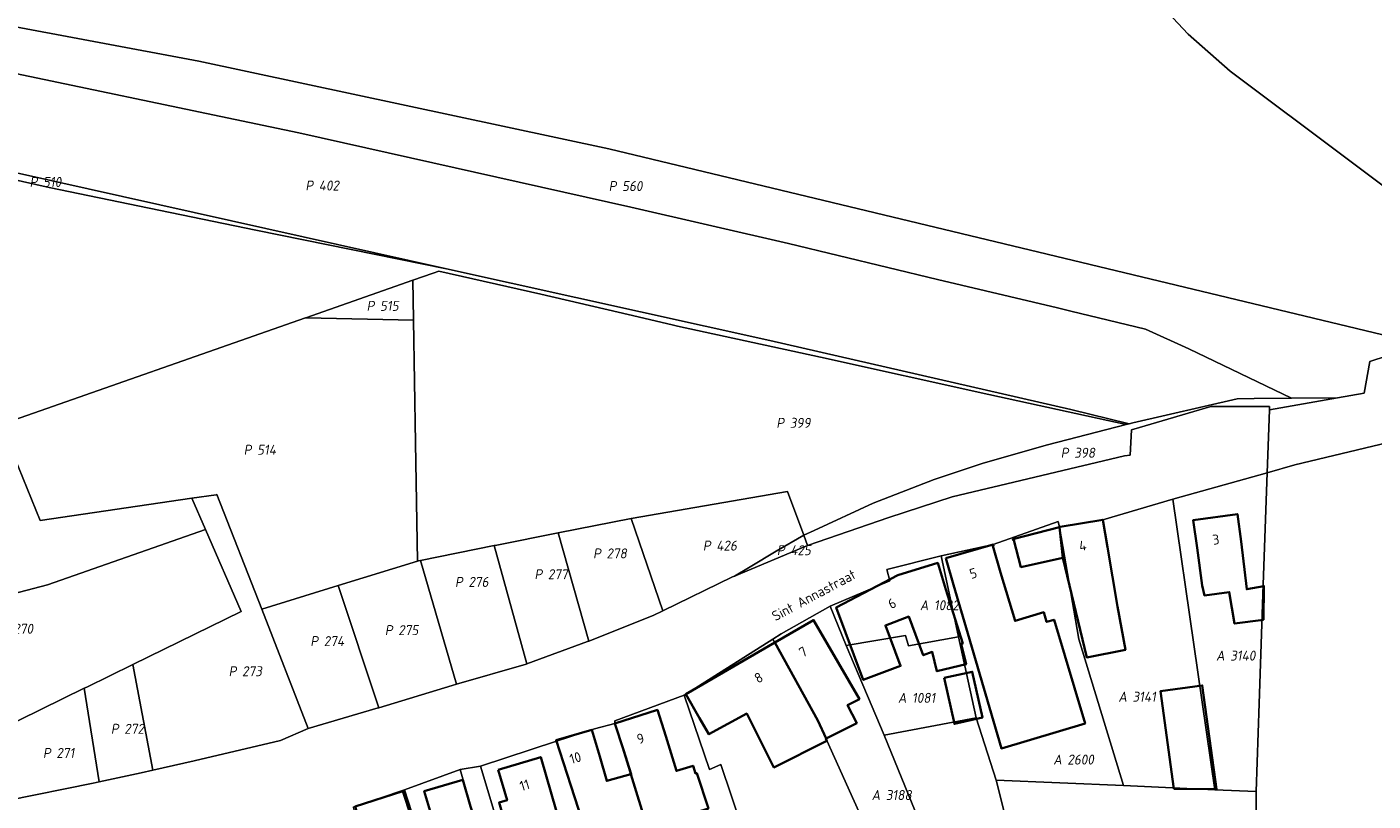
# Model space of a CAD drawing. Extents: x 184444 to 186844, y 346155 to 349219.
# Tile 38 of 49: x 185616 to 185858, y 348035 to 348174. Entities that reach past the tile are written whole.
import ezdxf
from ezdxf.enums import TextEntityAlignment as Align
from ezdxf.lldxf.tags import DXFTag

# ---------------------------------------------------------------- set-up
doc = ezdxf.new("R2010")
doc.units = 0
for name, color, linetype, lineweight in [('B-WE-KG-GRENS_PERCEEL-G', 150, 'KG-PERCEEL', 18), ('B-WE-KG-GRENS_PERCEEL-GV', 150, 'Continuous', 18), ('B-WE-KG-GRENS_PERCEEL-S', 150, 'Continuous', 25), ('B-WE-OG-BEBOUWING-G', 7, 'Continuous', 35), ('B-WE-OG-BEBOUWING_HUISNUMMER-T18', 1, 'Continuous', 18), ('B-WE-OG-BEBOUWING_STRAATNAAM-T18', 1, 'Continuous', 18)]:
    doc.layers.add(name, color=color, linetype=linetype, lineweight=lineweight)
doc.styles.add('NLCS-ISO', font='NLCS-ISO.ttf')
doc.styles.add('NLCS-ISO-M1000-T18', font='NLCS-ISO.ttf', dxfattribs={"height": 1.8})
doc.styles.get("Standard").update_dxf_attribs({"font": 'NLCS-ISO.ttf'})
tags = doc.linetypes.add('KG-PERCEEL', pattern='A,5.5,-2,["P",Standard,S=1.8,R=0,X=-0.5,Y=-0.9],-2,5.5,-2,[5,NLCS.SHX,S=0.75,R=0,X=0,Y=0],-2', length=19).pattern_tags.tags
tags[6] = DXFTag(74, 10)

# ---------------------------------------------------------------- blocks, each defined once
blk = doc.blocks.new('SKG-PERCEELNUMMER-SO')
at = {"style": 'NLCS-ISO', "oblique": 10, "flags": 1}
for tag, p in [('GEMEENTECODE', (0, 2.55)), ('PERCEELGROOTTE', (0, -2.45))]:
    blk.add_attdef(tag, text='', height=1.8, dxfattribs=at).set_placement(p, align=Align.MIDDLE_CENTER)
at = {"style": 'NLCS-ISO', "oblique": 10}
blk.add_attdef('SECTIE', text='', height=1.8, dxfattribs=at).set_placement((-0.5, 0), align=Align.MIDDLE_RIGHT)
blk.add_attdef('PERCEELNUMMER', text='', height=1.8, dxfattribs=at).set_placement((0.5, 0), align=Align.MIDDLE_LEFT)

msp = doc.modelspace()

# ---------------------------------------------------------------- linework, layer by layer
at = {"layer": 'B-WE-KG-GRENS_PERCEEL-G', "flags": 128}
for points in [[(185782.932, 348259.693), (185783.66, 348256.638), (185798.274, 348214.776), (185808.255, 348195.552), (185817.605, 348180.595), (185824.948, 348172.66), (185832.508, 348166), (185874.897, 348134.265), (185862.993, 348117.814)], [(185558.094, 348168.049), (185561.092, 348172.048), (185564.09, 348175.427), (185566.933, 348177.406), (185569.985, 348178.474), (185573.038, 348178.609), (185591.566, 348177.424), (185609.939, 348174.686), (185646.841, 348167.81), (185720.643, 348152.04), (185862.993, 348117.814)], [(185580.408, 348171.556), (185582.714, 348171.452), (185585.011, 348171.222), (185587.291, 348170.857), (185602.318, 348167.991), (185664.858, 348154.903), (185724.607, 348141.506), (185753.021, 348135), (185779.826, 348128.508), (185801.419, 348123.428), (185803.856, 348122.833)], [(185691.443, 348130.457), (185581.421, 348154.945), (185574.982, 348151.001), (185573.571, 348149.298)], [(185540.38, 348103.807), (185543.713, 348106.577), (185546.107, 348108.84), (185550.126, 348114.289), (185554.143, 348120.439), (185556.132, 348123.184), (185572.837, 348145.726), (185574.875, 348148.001), (185577.101, 348150.039), (185579.854, 348151.163), (185582.799, 348151.797), (185585.86, 348151.664), (185592.074, 348151.182), (185598.233, 348149.949), (185619.87, 348145.074), (185637.898, 348141.339), (185657.076, 348137.36), (185691.443, 348130.457)], [(185803.856, 348105.112), (185749.646, 348117.502), (185691.443, 348130.457)], [(185666.077, 348121.625), (185685.371, 348128.382)], [(185685.371, 348128.382), (185689.006, 348129.655)], [(185685.371, 348128.382), (185685.484, 348121.314)], [(185689.006, 348129.655), (185690.052, 348130.021)], [(185813.809, 348102.396), (185789.09, 348107.792), (185758.75, 348114.528), (185733.03, 348120.119), (185732.289, 348120.28), (185725.952, 348121.77), (185722.35, 348122.617), (185708.41, 348125.895), (185690.052, 348130.021)], [(185611.239, 348102.423), (185666.025, 348121.607)], [(185666.025, 348121.607), (185666.077, 348121.625)], [(185666.077, 348121.625), (185685.486, 348121.199)], [(185685.484, 348121.314), (185685.486, 348121.199)], [(185685.486, 348121.199), (185685.84, 348099.128), (185686.181, 348077.822)], [(185803.856, 348122.833), (185817.302, 348119.55), (185825.103, 348116.042)], [(185843.575, 348107.128), (185825.103, 348116.042)], [(185851.821, 348107.183), (185856.629, 348108.025), (185857.652, 348113.736), (185860.78, 348114.755)], [(185814.984, 348102.696), (185833.813, 348107.005)], [(185833.813, 348107.005), (185836.855, 348107.084)], [(185836.855, 348107.084), (185843.575, 348107.128)], [(185839.577, 348105.04), (185851.821, 348107.183)], [(185843.575, 348107.128), (185851.821, 348107.183)], [(185814.313, 348102.525), (185803.856, 348105.112)], [(185816.171, 348101.869), (185829.067, 348105.653), (185839.597, 348105.668)], [(185839.577, 348105.04), (185839.182, 348093.732)], [(185839.597, 348105.668), (185839.577, 348105.04)], [(185611.239, 348102.423), (185618.259, 348085.146), (185645.557, 348089.139)], [(185771.081, 348085.683), (185782.494, 348089.399), (185813.527, 348096.765), (185814.524, 348096.899), (185814.765, 348101.456)], [(185799.637, 348098.772), (185813.809, 348102.396)], [(185813.809, 348102.396), (185814.313, 348102.525)], [(185814.313, 348102.525), (185814.984, 348102.696)], [(185814.765, 348101.456), (185816.171, 348101.869)], [(185839.182, 348093.732), (185844.178, 348095.159), (185860.966, 348099.193), (185868.699, 348101.039), (185871.71, 348101.77), (185876.464, 348103.048)], [(185788.036, 348095.433), (185799.637, 348098.772)], [(185779.21, 348092.525), (185788.036, 348095.433)], [(185768.267, 348088.267), (185779.21, 348092.525)], [(185839.182, 348093.732), (185822.193, 348088.991)], [(185839.182, 348093.732), (185838.483, 348073.599)], [(185645.557, 348089.139), (185649.936, 348089.779), (185650.104, 348089.823), (185658.159, 348069.173)], [(185645.557, 348089.139), (185648.018, 348083.515)], [(185755.773, 348082.475), (185752.837, 348090.342), (185724.68, 348085.514)], [(185757.642, 348083.342), (185768.267, 348088.267)], [(185822.193, 348088.991), (185809.583, 348085.264), (185801.788, 348083.931)], [(185822.193, 348088.991), (185829.768, 348036.686)], [(185724.68, 348085.514), (185711.534, 348082.896)], [(185724.68, 348085.514), (185730.359, 348068.865)], [(185756.451, 348080.66), (185771.081, 348085.683)], [(185801.788, 348083.931), (185801.58, 348084.941), (185789.844, 348080.843), (185780.469, 348078.792)], [(185576.422, 348062.285), (185619.619, 348073.571), (185648.018, 348083.515)], [(185648.018, 348083.515), (185654.467, 348068.777), (185634.932, 348059.197)], [(185711.534, 348082.896), (185700.519, 348080.702), (185700.03, 348080.605)], [(185711.534, 348082.896), (185717.028, 348063.431)], [(185743.293, 348075.113), (185746.093, 348076.806), (185750.783, 348079.603), (185755.773, 348082.475)], [(185755.773, 348082.475), (185757.642, 348083.342)], [(185756.451, 348080.66), (185755.773, 348082.475)], [(185801.788, 348083.931), (185805.258, 348063.767), (185813.292, 348037.408)], [(185700.03, 348080.605), (185686.72, 348077.953)], [(185700.03, 348080.605), (185705.895, 348059.328)], [(185743.293, 348075.113), (185756.451, 348080.66)], [(185686.181, 348077.822), (185671.921, 348073.421)], [(185686.72, 348077.953), (185686.398, 348077.889), (185686.181, 348077.822)], [(185686.72, 348077.953), (185693.252, 348055.703)], [(185780.469, 348078.792), (185770.73, 348076.329), (185771.274, 348074.249), (185760.51, 348069.699)], [(185780.469, 348078.792), (185783.587, 348064.21)], [(185730.359, 348068.865), (185742.944, 348074.966)], [(185742.944, 348074.966), (185743.293, 348075.113)], [(185671.921, 348073.421), (185658.159, 348069.173)], [(185671.921, 348073.421), (185679.241, 348051.445)], [(185838.483, 348073.599), (185837.753, 348052.216)], [(185760.51, 348069.699), (185751.662, 348064.705), (185750.175, 348063.765)], [(185760.51, 348069.699), (185763.371, 348062.661)], [(185658.159, 348069.173), (185666.542, 348047.671)], [(185717.028, 348063.431), (185728.654, 348068.039)], [(185728.654, 348068.039), (185730.359, 348068.865)], [(185705.895, 348059.328), (185716.834, 348063.354)], [(185716.834, 348063.354), (185717.028, 348063.431)], [(185750.175, 348063.765), (185734.489, 348053.862), (185734.235, 348053.722)], [(185750.175, 348063.765), (185758.301, 348049.143), (185777.368, 348006.75), (185785.747, 348008.41)], [(185763.371, 348062.661), (185774.043, 348064.417), (185774.596, 348062.57), (185783.587, 348064.21)], [(185763.371, 348062.661), (185770.249, 348046.498)], [(185783.587, 348064.21), (185786.765, 348049.602)], [(185634.932, 348059.197), (185626.673, 348055.16), (185626.203, 348054.93)], [(185634.932, 348059.197), (185638.562, 348040.211)], [(185693.252, 348055.703), (185705.796, 348059.292)], [(185705.796, 348059.292), (185705.895, 348059.328)], [(185679.241, 348051.445), (185692.419, 348055.465)], [(185692.419, 348055.465), (185693.252, 348055.703)], [(185626.203, 348054.93), (185610.652, 348047.329), (185612.393, 348034.743)], [(185626.203, 348054.93), (185628.904, 348038.073)], [(185734.235, 348053.722), (185721.721, 348049.101), (185721.76, 348048.604)], [(185734.235, 348053.722), (185738.762, 348040.324), (185740.827, 348041.216), (185744.747, 348029.615), (185768.541, 347967.814)], [(185666.542, 348047.671), (185679.122, 348051.409)], [(185679.122, 348051.409), (185679.241, 348051.445)], [(185837.753, 348052.216), (185837.211, 348036.36)], [(185721.76, 348048.604), (185718.054, 348047.62), (185711.215, 348045.402)], [(185721.76, 348048.604), (185748.454, 347962.584)], [(185770.249, 348046.498), (185786.765, 348049.602)], [(185786.765, 348049.602), (185790.383, 348038.412)], [(185646.002, 348041.891), (185661.54, 348045.523)], [(185661.54, 348045.523), (185666.542, 348047.671)], [(185711.215, 348045.402), (185697.576, 348040.945)], [(185711.215, 348045.402), (185738.854, 347960.084)], [(185770.249, 348046.498), (185785.747, 348008.41)], [(185638.562, 348040.211), (185646.002, 348041.891)], [(185697.576, 348040.945), (185693.883, 348040.293)], [(185697.576, 348040.945), (185702.825, 348023.368), (185722.52, 347955.901)], [(185628.904, 348038.073), (185636.432, 348039.73)], [(185636.432, 348039.73), (185638.562, 348040.211)], [(185683.889, 348036.63), (185693.883, 348040.293)], [(185693.883, 348040.293), (185696.774, 348030.191), (185698.729, 348023.727), (185689.047, 348020.694)], [(185813.292, 348037.408), (185790.383, 348038.412)], [(185790.383, 348038.412), (185795.729, 348017.132)], [(185612.393, 348034.743), (185627.835, 348037.838)], [(185627.835, 348037.838), (185628.904, 348038.073)], [(185674.652, 348033.555), (185683.889, 348036.63)], [(185683.889, 348036.63), (185689.047, 348020.694)], [(185829.768, 348036.686), (185813.292, 348037.408)], [(185837.211, 348036.36), (185829.768, 348036.686)], [(185837.211, 348036.36), (185837.26, 347984.222), (185837.362, 347984.185)]]:
    msp.add_lwpolyline(points, dxfattribs=at)
at = {"layer": 'B-WE-KG-GRENS_PERCEEL-GV', "flags": 128}
for points in [[(185817.605, 348180.595), (185824.948, 348172.66), (185832.508, 348166), (185874.897, 348134.265), (185862.993, 348117.814), (185860.78, 348114.755), (185892.513, 348125.088), (185900.392, 348127.731), (185903.977, 348129.59), (185907.512, 348133.655), (185915.992, 348145.14), (185920.616, 348152.255), (185924.209, 348160.403), (185925.44, 348167.178), (185920.378, 348167.243), (185916.931, 348160.74), (185911.14, 348160.876), (185907.589, 348161.989), (185902.283, 348167.588), (185895.048, 348173.499), (185876.466, 348188.574)], [(185609.939, 348174.686), (185646.841, 348167.81), (185720.643, 348152.04), (185862.993, 348117.814), (185874.897, 348134.265), (185832.508, 348166), (185824.948, 348172.66), (185817.605, 348180.595)], [(185862.993, 348117.814), (185720.643, 348152.04), (185646.841, 348167.81), (185609.939, 348174.686)], [(185581.421, 348154.945), (185691.443, 348130.457), (185749.646, 348117.502), (185803.856, 348105.112), (185814.313, 348102.525), (185814.984, 348102.696), (185833.813, 348107.005), (185836.855, 348107.084), (185843.575, 348107.128), (185825.103, 348116.042), (185817.302, 348119.55), (185803.856, 348122.833), (185801.419, 348123.428), (185779.826, 348128.508), (185753.021, 348135), (185724.607, 348141.506), (185664.858, 348154.903), (185602.318, 348167.991)], [(185602.318, 348167.991), (185664.858, 348154.903), (185724.607, 348141.506), (185753.021, 348135), (185779.826, 348128.508), (185801.419, 348123.428), (185803.856, 348122.833), (185817.302, 348119.55), (185825.103, 348116.042), (185843.575, 348107.128), (185851.821, 348107.183), (185856.629, 348108.025), (185857.652, 348113.736), (185860.78, 348114.755)], [(185598.233, 348149.949), (185619.87, 348145.074), (185637.898, 348141.339), (185657.076, 348137.36), (185691.443, 348130.457), (185581.421, 348154.945)], [(185611.239, 348102.423), (185666.025, 348121.607), (185666.077, 348121.625), (185685.371, 348128.382), (185689.006, 348129.655), (185690.052, 348130.021), (185708.41, 348125.895), (185722.35, 348122.617), (185725.952, 348121.77), (185732.289, 348120.28), (185733.03, 348120.119), (185758.75, 348114.528), (185789.09, 348107.792), (185813.809, 348102.396), (185814.313, 348102.525), (185803.856, 348105.112), (185749.646, 348117.502), (185691.443, 348130.457), (185657.076, 348137.36), (185637.898, 348141.339), (185619.87, 348145.074), (185598.233, 348149.949)], [(185860.78, 348114.755), (185857.652, 348113.736), (185856.629, 348108.025), (185851.821, 348107.183), (185839.577, 348105.04), (185839.182, 348093.732), (185844.178, 348095.159), (185860.966, 348099.193)], [(185674.652, 348033.555), (185683.889, 348036.63), (185693.883, 348040.293), (185697.576, 348040.945), (185711.215, 348045.402), (185718.054, 348047.62), (185721.76, 348048.604), (185721.721, 348049.101), (185734.235, 348053.722), (185734.489, 348053.862), (185750.175, 348063.765), (185751.662, 348064.705), (185760.51, 348069.699), (185771.274, 348074.249), (185770.73, 348076.329), (185780.469, 348078.792), (185789.844, 348080.843), (185801.58, 348084.941), (185801.788, 348083.931), (185809.583, 348085.264), (185822.193, 348088.991), (185839.182, 348093.732), (185839.577, 348105.04), (185839.597, 348105.668), (185829.067, 348105.653), (185816.171, 348101.869), (185814.765, 348101.456), (185814.524, 348096.899), (185813.527, 348096.765), (185782.494, 348089.399), (185771.081, 348085.683), (185756.451, 348080.66), (185743.293, 348075.113), (185742.944, 348074.966), (185730.359, 348068.865), (185728.654, 348068.039), (185717.028, 348063.431), (185716.834, 348063.354), (185705.895, 348059.328), (185705.796, 348059.292), (185693.252, 348055.703), (185692.419, 348055.465), (185679.241, 348051.445), (185679.122, 348051.409), (185666.542, 348047.671), (185661.54, 348045.523), (185646.002, 348041.891), (185638.562, 348040.211), (185636.432, 348039.73), (185628.904, 348038.073), (185627.835, 348037.838), (185612.393, 348034.743)], [(185860.966, 348099.193), (185844.178, 348095.159), (185839.182, 348093.732), (185838.483, 348073.599), (185837.753, 348052.216), (185837.211, 348036.36), (185837.26, 347984.222), (185837.362, 347984.185), (185880.611, 347968.429)]]:
    msp.add_lwpolyline(points, dxfattribs=at)
for points in [[(185685.371, 348128.382), (185666.077, 348121.625), (185685.486, 348121.199), (185685.484, 348121.314)], [(185690.052, 348130.021), (185689.006, 348129.655), (185685.371, 348128.382), (185685.484, 348121.314), (185685.486, 348121.199), (185685.84, 348099.128), (185686.181, 348077.822), (185686.398, 348077.889), (185686.72, 348077.953), (185700.03, 348080.605), (185700.519, 348080.702), (185711.534, 348082.896), (185724.68, 348085.514), (185752.837, 348090.342), (185755.773, 348082.475), (185757.642, 348083.342), (185768.267, 348088.267), (185779.21, 348092.525), (185788.036, 348095.433), (185799.637, 348098.772), (185813.809, 348102.396), (185789.09, 348107.792), (185758.75, 348114.528), (185733.03, 348120.119), (185732.289, 348120.28), (185725.952, 348121.77), (185722.35, 348122.617), (185708.41, 348125.895)], [(185611.239, 348102.423), (185618.259, 348085.146), (185645.557, 348089.139), (185649.936, 348089.779), (185650.104, 348089.823), (185658.159, 348069.173), (185671.921, 348073.421), (185686.181, 348077.822), (185685.84, 348099.128), (185685.486, 348121.199), (185666.077, 348121.625), (185666.025, 348121.607)], [(185768.267, 348088.267), (185757.642, 348083.342), (185755.773, 348082.475), (185756.451, 348080.66), (185771.081, 348085.683), (185782.494, 348089.399), (185813.527, 348096.765), (185814.524, 348096.899), (185814.765, 348101.456), (185816.171, 348101.869), (185829.067, 348105.653), (185839.597, 348105.668), (185839.577, 348105.04), (185851.821, 348107.183), (185843.575, 348107.128), (185836.855, 348107.084), (185833.813, 348107.005), (185814.984, 348102.696), (185814.313, 348102.525), (185813.809, 348102.396), (185799.637, 348098.772), (185788.036, 348095.433), (185779.21, 348092.525)], [(185645.557, 348089.139), (185618.259, 348085.146), (185611.239, 348102.423), (185565.44, 348090.423), (185576.348, 348062.481), (185576.422, 348062.285), (185619.619, 348073.571), (185648.018, 348083.515)], [(185838.483, 348073.599), (185839.182, 348093.732), (185822.193, 348088.991), (185829.768, 348036.686), (185837.211, 348036.36), (185837.753, 348052.216)], [(185648.018, 348083.515), (185654.467, 348068.777), (185634.932, 348059.197), (185638.562, 348040.211), (185646.002, 348041.891), (185661.54, 348045.523), (185666.542, 348047.671), (185658.159, 348069.173), (185650.104, 348089.823), (185649.936, 348089.779), (185645.557, 348089.139)], [(185730.359, 348068.865), (185742.944, 348074.966), (185743.293, 348075.113), (185746.093, 348076.806), (185750.783, 348079.603), (185755.773, 348082.475), (185752.837, 348090.342), (185724.68, 348085.514)], [(185822.193, 348088.991), (185809.583, 348085.264), (185801.788, 348083.931), (185805.258, 348063.767), (185813.292, 348037.408), (185829.768, 348036.686)], [(185724.68, 348085.514), (185711.534, 348082.896), (185717.028, 348063.431), (185728.654, 348068.039), (185730.359, 348068.865)], [(185801.788, 348083.931), (185801.58, 348084.941), (185789.844, 348080.843), (185780.469, 348078.792), (185783.587, 348064.21), (185786.765, 348049.602), (185790.383, 348038.412), (185813.292, 348037.408), (185805.258, 348063.767)], [(185626.203, 348054.93), (185626.673, 348055.16), (185634.932, 348059.197), (185654.467, 348068.777), (185648.018, 348083.515), (185619.619, 348073.571), (185576.422, 348062.285), (185590.681, 348024.336), (185612.393, 348034.743), (185610.652, 348047.329)], [(185711.534, 348082.896), (185700.519, 348080.702), (185700.03, 348080.605), (185705.895, 348059.328), (185716.834, 348063.354), (185717.028, 348063.431)], [(185756.451, 348080.66), (185755.773, 348082.475), (185750.783, 348079.603), (185746.093, 348076.806), (185743.293, 348075.113)], [(185700.03, 348080.605), (185686.72, 348077.953), (185693.252, 348055.703), (185705.796, 348059.292), (185705.895, 348059.328)], [(185686.72, 348077.953), (185686.398, 348077.889), (185686.181, 348077.822), (185671.921, 348073.421), (185679.241, 348051.445), (185692.419, 348055.465), (185693.252, 348055.703)], [(185780.469, 348078.792), (185770.73, 348076.329), (185771.274, 348074.249), (185760.51, 348069.699), (185763.371, 348062.661), (185774.043, 348064.417), (185774.596, 348062.57), (185783.587, 348064.21)], [(185671.921, 348073.421), (185658.159, 348069.173), (185666.542, 348047.671), (185679.122, 348051.409), (185679.241, 348051.445)], [(185763.371, 348062.661), (185760.51, 348069.699), (185751.662, 348064.705), (185750.175, 348063.765), (185758.301, 348049.143), (185777.368, 348006.75), (185785.747, 348008.41), (185770.249, 348046.498)], [(185785.322, 347972.183), (185797.336, 347975.311), (185797.557, 347975.376), (185798.765, 347975.639), (185788.448, 348001.721), (185785.747, 348008.41), (185777.368, 348006.75), (185758.301, 348049.143), (185750.175, 348063.765), (185734.489, 348053.862), (185734.235, 348053.722), (185738.762, 348040.324), (185740.827, 348041.216), (185744.747, 348029.615), (185768.541, 347967.814)], [(185763.371, 348062.661), (185770.249, 348046.498), (185786.765, 348049.602), (185783.587, 348064.21), (185774.596, 348062.57), (185774.043, 348064.417)], [(185626.203, 348054.93), (185628.904, 348038.073), (185636.432, 348039.73), (185638.562, 348040.211), (185634.932, 348059.197), (185626.673, 348055.16)], [(185628.904, 348038.073), (185626.203, 348054.93), (185610.652, 348047.329), (185612.393, 348034.743), (185627.835, 348037.838)], [(185721.76, 348048.604), (185748.454, 347962.584), (185768.541, 347967.814), (185744.747, 348029.615), (185740.827, 348041.216), (185738.762, 348040.324), (185734.235, 348053.722), (185721.721, 348049.101)], [(185711.215, 348045.402), (185738.854, 347960.084), (185748.454, 347962.584), (185721.76, 348048.604), (185718.054, 348047.62)], [(185798.765, 347975.639), (185808.019, 347977.657), (185800.82, 348000), (185795.729, 348017.132), (185790.383, 348038.412), (185786.765, 348049.602), (185770.249, 348046.498), (185785.747, 348008.41), (185788.448, 348001.721)], [(185722.83, 347955.912), (185736.13, 347959.375), (185738.854, 347960.084), (185711.215, 348045.402), (185697.576, 348040.945), (185702.825, 348023.368), (185722.52, 347955.901)], [(185693.883, 348040.293), (185696.774, 348030.191), (185698.729, 348023.727), (185689.047, 348020.694), (185698.392, 347991.986), (185708.947, 347957.569), (185710.485, 347952.611), (185722.52, 347955.901), (185702.825, 348023.368), (185697.576, 348040.945)], [(185693.883, 348040.293), (185683.889, 348036.63), (185689.047, 348020.694), (185698.729, 348023.727), (185696.774, 348030.191)], [(185808.019, 347977.657), (185821.859, 347980.674), (185821.945, 347980.351), (185837.362, 347984.185), (185837.26, 347984.222), (185837.211, 348036.36), (185829.768, 348036.686), (185813.292, 348037.408), (185790.383, 348038.412), (185795.729, 348017.132), (185800.82, 348000)], [(185674.652, 348033.555), (185679.272, 348014.307), (185679.565, 348014.41), (185686.605, 347989.004), (185698.392, 347991.986), (185689.047, 348020.694), (185683.889, 348036.63)]]:
    msp.add_lwpolyline(points, close=True, dxfattribs=at)
at = {"layer": 'B-WE-OG-BEBOUWING-G', "flags": 128}
for points in [[(185801.917, 348083.964), (185801.788, 348083.931), (185802.395, 348078.421), (185806.694, 348060.477), (185813.674, 348061.87), (185812.259, 348069.651), (185810.411, 348080.332), (185809.575, 348085.262)], [(185827.509, 348073.449), (185827.891, 348071.655), (185832.345, 348072.242), (185833.304, 348066.594), (185838.51, 348067.284), (185838.594, 348073.332), (185835.497, 348072.745), (185834.509, 348081.338), (185833.825, 348086.291), (185825.887, 348085.195), (185826.571, 348080.242)], [(185802.395, 348078.421), (185801.788, 348083.931), (185793.418, 348081.771), (185793.47, 348081.568), (185793.586, 348081.598), (185794.835, 348076.756)], [(185781.305, 348078.345), (185782.709, 348073.546), (185785.275, 348064.775), (185791.323, 348044.103), (185806.405, 348048.626), (185800.812, 348067.282), (185799.472, 348066.88), (185798.954, 348068.608), (185793.792, 348067.06), (185791.186, 348075.755), (185789.782, 348080.554), (185789.917, 348080.593), (185789.844, 348080.843)], [(185772.663, 348075.278), (185761.58, 348069.449), (185766.461, 348056.446), (185773.194, 348058.973), (185770.458, 348066.261), (185774.642, 348067.832), (185777.253, 348060.878), (185778.871, 348061.485), (185779.713, 348058.003), (185784.967, 348059.273), (185784.082, 348062.934), (185784.363, 348063.022), (185781.337, 348072.705), (185779.873, 348077.486)], [(185759.76, 348045.9), (185765.284, 348048.681), (185763.652, 348051.921), (185765.766, 348052.984), (185760.038, 348062.881), (185757.532, 348067.208), (185750.519, 348063.146), (185758.301, 348049.143)], [(185759.715, 348045.877), (185759.76, 348045.9), (185758.301, 348049.143), (185750.519, 348063.146), (185734.489, 348053.863), (185736.995, 348049.536), (185738.664, 348046.655), (185745.488, 348050.387), (185750.365, 348040.702), (185759.903, 348045.505)], [(185781.031, 348056.796), (185782.878, 348048.525), (185787.92, 348049.65), (185786.073, 348057.922)], [(185822.402, 348036.835), (185830.038, 348036.751), (185827.493, 348055.455), (185820.006, 348054.436)], [(185727.548, 348029.955), (185738.582, 348033.311), (185736.493, 348039.674), (185736.245, 348039.599), (185735.83, 348040.977), (185732.818, 348040.07), (185730.924, 348046.289), (185729.399, 348051.051), (185721.76, 348048.604), (185723.285, 348043.842), (185724.677, 348039.496), (185724.594, 348039.472)], [(185727.658, 348028.832), (185727.875, 348028.9), (185727.548, 348029.955), (185724.594, 348039.472), (185720.287, 348038.248), (185719.009, 348042.645), (185717.614, 348047.446), (185711.201, 348045.584), (185711.16, 348045.571), (185713.802, 348037.417), (185716.55, 348028.935), (185721.181, 348030.393), (185722.212, 348027.117)], [(185700.748, 348040.255), (185702.335, 348034.797), (185700.884, 348034.377), (185703.01, 348027.029), (185712.117, 348029.663), (185708.388, 348042.55)], [(185697.963, 348023.889), (185698.594, 348021.745), (185702.95, 348022.961), (185700.796, 348030.673), (185697.109, 348029.489), (185695.779, 348033.632), (185694.386, 348038.434), (185687.426, 348036.415), (185688.819, 348031.613), (185691.582, 348022.088)], [(185691.952, 348010.557), (185690.319, 348015.611), (185685.126, 348031.675), (185683.588, 348036.433), (185674.958, 348033.644), (185681.421, 348012.846), (185681.705, 348012.934), (185683.201, 348007.936)]]:
    msp.add_lwpolyline(points, close=True, dxfattribs=at)

# ---------------------------------------------------------------- block references
at = {"layer": 'B-WE-KG-GRENS_PERCEEL-S'}
for p, values in [((185618.278, 348146.066), {'PERCEELNUMMER': '510', 'SECTIE': 'P'}), ((185667.937, 348145.419), {'PERCEELNUMMER': '402', 'SECTIE': 'P'}), ((185722.541, 348145.325), {'PERCEELNUMMER': '560', 'SECTIE': 'P'}), ((185678.96, 348123.768), {'PERCEELNUMMER': '515', 'SECTIE': 'P'}), ((185752.729, 348102.706), {'PERCEELNUMMER': '399', 'SECTIE': 'P'}), ((185656.831, 348097.863), {'PERCEELNUMMER': '514', 'SECTIE': 'P'}), ((185803.933, 348097.321), {'PERCEELNUMMER': '398', 'SECTIE': 'P'}), ((185719.733, 348079.206), {'PERCEELNUMMER': '278', 'SECTIE': 'P'}), ((185739.506, 348080.612), {'PERCEELNUMMER': '426', 'SECTIE': 'P'}), ((185752.826, 348079.789), {'PERCEELNUMMER': '425', 'SECTIE': 'P'}), ((185694.873, 348074.076), {'PERCEELNUMMER': '276', 'SECTIE': 'P'}), ((185709.185, 348075.465), {'PERCEELNUMMER': '277', 'SECTIE': 'P'}), ((185778.699, 348069.885), {'PERCEELNUMMER': '1082', 'SECTIE': 'A'}), ((185612.942, 348065.644), {'PERCEELNUMMER': '270', 'SECTIE': 'P'}), ((185682.245, 348065.395), {'PERCEELNUMMER': '275', 'SECTIE': 'P'}), ((185668.828, 348063.422), {'PERCEELNUMMER': '274', 'SECTIE': 'P'}), ((185832.026, 348060.816), {'PERCEELNUMMER': '3140', 'SECTIE': 'A'}), ((185654.119, 348058.005), {'PERCEELNUMMER': '273', 'SECTIE': 'P'}), ((185774.747, 348053.212), {'PERCEELNUMMER': '1081', 'SECTIE': 'A'}), ((185814.435, 348053.417), {'PERCEELNUMMER': '3141', 'SECTIE': 'A'}), ((185632.919, 348047.637), {'PERCEELNUMMER': '272', 'SECTIE': 'P'}), ((185620.686, 348043.297), {'PERCEELNUMMER': '271', 'SECTIE': 'P'}), ((185802.714, 348042.107), {'PERCEELNUMMER': '2600', 'SECTIE': 'A'}), ((185770.015, 348035.718), {'PERCEELNUMMER': '3188', 'SECTIE': 'A'})]:
    msp.add_blockref('SKG-PERCEELNUMMER-SO', p, dxfattribs=at).add_auto_attribs(values)

# ---------------------------------------------------------------- texts
at = {"layer": 'B-WE-OG-BEBOUWING_HUISNUMMER-T18', "style": 'NLCS-ISO-M1000-T18'}
for s, rotation, p in [('4', 9.6, (185805.968, 348080.594)), ('3', 7.8, (185829.954, 348081.719)), ('5', 16.3, (185786.264, 348075.628)), ('6', 27.7, (185771.644, 348070.222)), ('7', 30, (185755.638, 348061.488)), ('8', 30, (185747.623, 348056.847)), ('9', 17.7, (185726.369, 348045.88)), ('10', 16.1, (185714.635, 348042.416)), ('11', 16.7, (185705.498, 348037.505))]:
    msp.add_text(s, height=1.8, rotation=rotation, dxfattribs=at).set_placement(p, align=Align.MIDDLE)
at = {"layer": 'B-WE-OG-BEBOUWING_STRAATNAAM-T18', "style": 'NLCS-ISO-M1000-T18'}
msp.add_text('Sint Annastraat', height=1.8, rotation=28.2, dxfattribs=at).set_placement((185757.565, 348071.693), align=Align.MIDDLE)

doc.saveas('drawing.dxf')
